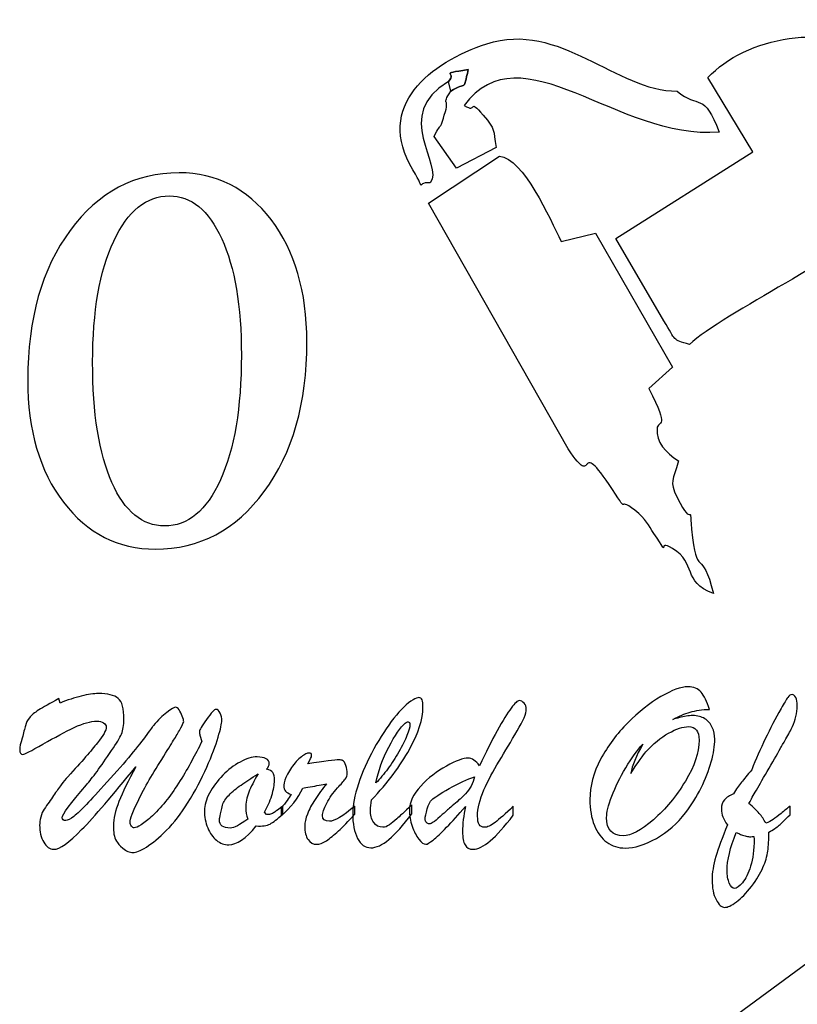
# Model space of a CAD drawing. Header units: millimetres. Extents: x -337 to 367, y -255 to 155.
# Tile 9 of 10: x 8 to 178, y -68 to 147. Entities that reach past the tile are written whole.
import ezdxf

# ---------------------------------------------------------------- set-up
doc = ezdxf.new("R2010")
doc.units = ezdxf.units.MM
doc.header["$MEASUREMENT"] = 0
doc.layers.add('Layer 1', color=7, linetype='Continuous')

msp = doc.modelspace()

# ---------------------------------------------------------------- linework, layer by layer
at = {"layer": 'Layer 1'}
for points, knots in [([(102.1223, 133.2491), (104.2266, 135.6049), (99.5236, 134.756), (106.4369, 135.9006), (106.4369, 135.9006), (105.2561, 130.9171), (106.3184, 133.3921), (102.6043, 131.1794), (102.6043, 131.1794), (100.4798, 127.6885), (102.3672, 129.9506), (101.4422, 126.7093), (101.4422, 126.7093), (100.093, 121.9802), (100.9056, 125.1658), (98.9917, 121.2442), (98.9917, 121.2442), (98.9917, 121.2442), (103.8881, 114.3229), (103.8881, 114.3229), (103.8881, 114.3229), (103.8881, 114.3229), (112.5469, 118.8533), (112.5469, 118.8533), (112.5469, 118.8533), (111.8106, 122.8179), (112.536, 122.5953), (109.7079, 125.8859), (109.7079, 125.8859), (106.2123, 129.9538), (108.616, 126.1053), (105.5384, 128.043), (105.5384, 128.043), (118.0547, 144.9138), (139.0785, 120.4048), (161.2519, 122.1979), (161.2519, 122.1979), (157.9372, 131.1396), (156.7424, 127.2323), (152.0456, 131.1682), (152.0456, 131.1682), (138.8508, 131.0363), (126.3407, 146.7022), (110.5066, 141.512), (110.5066, 141.512), (98.1416, 137.46), (85.9544, 127.9381), (94.3667, 113.9716), (94.3667, 113.9716), (97.6346, 108.5446), (94.4556, 111.3439), (98.1026, 111.1373), (98.1026, 111.1373), (101.2675, 115.0319), (89.5733, 125.959), (102.1223, 133.2491)], [0, 0, 0, 0, 0.06666667, 0.06666667, 0.06666667, 0.06666667, 0.13333333, 0.13333333, 0.13333333, 0.13333333, 0.2, 0.2, 0.2, 0.2, 0.26666667, 0.26666667, 0.26666667, 0.26666667, 0.33333333, 0.33333333, 0.33333333, 0.33333333, 0.4, 0.4, 0.4, 0.4, 0.46666667, 0.46666667, 0.46666667, 0.46666667, 0.53333333, 0.53333333, 0.53333333, 0.53333333, 0.6, 0.6, 0.6, 0.6, 0.66666667, 0.66666667, 0.66666667, 0.66666667, 0.73333333, 0.73333333, 0.73333333, 0.73333333, 0.8, 0.8, 0.8, 0.8, 0.86666667, 0.86666667, 0.86666667, 0.86666667, 1, 1, 1, 1]), ([(158.7624, 134.1091), (158.7624, 134.1091), (168.5646, 117.8868), (168.5646, 117.8868), (168.5646, 117.8868), (168.5646, 117.8868), (138.6839, 98.9845), (138.6839, 98.9845), (138.6839, 98.9845), (138.6839, 98.9845), (149.1693, 81.0057), (149.1693, 81.0057), (149.1693, 81.0057), (151.9146, 76.4101), (150.9132, 77.0142), (154.7411, 75.8156), (154.7411, 75.8156), (162.1255, 82.6288), (190.5929, 96.4013), (192.6363, 100.7697), (192.6363, 100.7697), (193.6845, 103.0126), (188.4029, 103.5436), (205.8827, 109.0835), (205.8827, 109.0835), (192.9046, 122.589), (193.137, 118.4559), (195.7389, 138.161), (195.7389, 138.161), (185.6216, 146.7737), (166.8518, 142.8886), (158.7624, 134.1091)], [0, 0, 0, 0, 0.11111111, 0.11111111, 0.11111111, 0.11111111, 0.22222222, 0.22222222, 0.22222222, 0.22222222, 0.33333333, 0.33333333, 0.33333333, 0.33333333, 0.44444444, 0.44444444, 0.44444444, 0.44444444, 0.55555556, 0.55555556, 0.55555556, 0.55555556, 0.66666667, 0.66666667, 0.66666667, 0.66666667, 0.77777778, 0.77777778, 0.77777778, 0.77777778, 1, 1, 1, 1]), ([(102.1223, 133.2491), (102.1223, 133.2491), (102.6043, 131.1794), (102.6043, 131.1794), (102.6043, 131.1794), (106.3184, 133.3921), (105.2561, 130.9171), (106.4369, 135.9006), (106.4369, 135.9006), (99.5236, 134.756), (104.2266, 135.6049), (102.1223, 133.2491)], [0, 0, 0, 0, 0.25, 0.25, 0.25, 0.25, 0.5, 0.5, 0.5, 0.5, 1, 1, 1, 1]), ([(152.3249, 50.3512), (149.489, 52.1761), (147.4534, 54.5018), (147.6609, 57.3949), (147.6609, 57.3949), (147.8059, 59.428), (150.634, 56.9768), (145.8967, 66.157), (145.8967, 66.157), (145.8967, 66.157), (151.0427, 70.867), (151.0427, 70.867), (151.0427, 70.867), (151.0427, 70.867), (134.232, 100.1243), (134.232, 100.1243), (134.232, 100.1243), (134.232, 100.1243), (126.7026, 98.3328), (126.7026, 98.3328), (126.7026, 98.3328), (124.2833, 103.4053), (118.4307, 116.5118), (113.2613, 116.9553), (113.2613, 116.9553), (113.2613, 116.9553), (97.761, 106.6942), (97.761, 106.6942), (97.761, 106.6942), (97.761, 106.6942), (128.2765, 53.0059), (128.2765, 53.0059), (128.2765, 53.0059), (134.7796, 43.2583), (129.5275, 56.8894), (137.9508, 44.0881), (137.9508, 44.0881), (141.9549, 38.0045), (138.4905, 42.9944), (142.7801, 39.6021), (142.7801, 39.6021), (145.396, 37.5324), (145.6955, 36.453), (146.9964, 34.4883), (146.9964, 34.4883), (151.0583, 28.3475), (147.2132, 33.6601), (151.0458, 31.2518), (151.0458, 31.2518), (156.4616, 27.8484), (153.0408, 24.0714), (159.9588, 21.3913), (159.9588, 21.3913), (157.5005, 31.7986), (156.2401, 24.1874), (155.2215, 35.4897), (155.2215, 35.4897), (154.6147, 42.2298), (155.6786, 34.9254), (152.0737, 42.376), (152.0737, 42.376), (150.2206, 46.2039), (151.2501, 45.8526), (152.3249, 50.3512)], [0, 0, 0, 0, 0.05882353, 0.05882353, 0.05882353, 0.05882353, 0.11764706, 0.11764706, 0.11764706, 0.11764706, 0.17647059, 0.17647059, 0.17647059, 0.17647059, 0.23529412, 0.23529412, 0.23529412, 0.23529412, 0.29411765, 0.29411765, 0.29411765, 0.29411765, 0.35294118, 0.35294118, 0.35294118, 0.35294118, 0.41176471, 0.41176471, 0.41176471, 0.41176471, 0.47058824, 0.47058824, 0.47058824, 0.47058824, 0.52941176, 0.52941176, 0.52941176, 0.52941176, 0.58823529, 0.58823529, 0.58823529, 0.58823529, 0.64705882, 0.64705882, 0.64705882, 0.64705882, 0.70588235, 0.70588235, 0.70588235, 0.70588235, 0.76470588, 0.76470588, 0.76470588, 0.76470588, 0.82352941, 0.82352941, 0.82352941, 0.82352941, 0.88235294, 0.88235294, 0.88235294, 0.88235294, 1, 1, 1, 1]), ([(267.1368, -44.515), (267.1368, -44.515), (260.6992, -17.7074), (260.6992, -17.7074), (260.6992, -17.7074), (260.6992, -17.7074), (252.6753, -16.9396), (252.6753, -16.9396), (252.6753, -16.9396), (252.6753, -16.9396), (249.5743, -8.389), (249.5743, -8.389), (249.5743, -8.389), (249.5743, -8.389), (146.0339, -84.6215), (146.0339, -84.6215), (146.0339, -84.6215), (157.7657, -84.9251), (170.5066, -84.0206), (182.0012, -84.6246), (182.0012, -84.6246), (192.0607, -85.154), (195.6921, -94.2324), (204.4819, -97.5865), (204.4819, -97.5865), (204.4819, -97.5865), (267.1368, -44.515), (267.1368, -44.515)], [0, 0, 0, 0, 0.125, 0.125, 0.125, 0.125, 0.25, 0.25, 0.25, 0.25, 0.375, 0.375, 0.375, 0.375, 0.5, 0.5, 0.5, 0.5, 0.625, 0.625, 0.625, 0.625, 0.75, 0.75, 0.75, 0.75, 1, 1, 1, 1])]:
    msp.add_open_spline(points, degree=3, knots=knots, dxfattribs=at)
at = {"layer": 'Layer 1', "color": 250}
for points, knots in [([(38.1146, 31.1019), (29.9641, 31.1019), (23.2704, 34.5126), (18.0533, 41.334), (18.0533, 41.334), (12.8362, 48.1353), (10.2375, 57.0633), (10.2375, 68.0578), (10.2375, 68.0578), (10.2375, 81.4599), (13.3284, 92.3541), (19.5102, 100.7404), (19.5102, 100.7404), (25.6723, 109.1267), (33.6062, 113.3199), (43.312, 113.3199), (43.312, 113.3199), (51.4625, 113.3199), (58.1561, 109.9092), (63.3732, 103.0878), (63.3732, 103.0878), (68.5903, 96.2864), (71.189, 87.3584), (71.189, 76.3639), (71.189, 76.3639), (71.189, 63.002), (68.0982, 52.1078), (61.8966, 43.7014), (61.8966, 43.7014), (55.6952, 35.295), (47.781, 31.1019), (38.1146, 31.1019)], [0, 0, 0, 0, 0.11111111, 0.11111111, 0.11111111, 0.11111111, 0.22222222, 0.22222222, 0.22222222, 0.22222222, 0.33333333, 0.33333333, 0.33333333, 0.33333333, 0.44444444, 0.44444444, 0.44444444, 0.44444444, 0.55555556, 0.55555556, 0.55555556, 0.55555556, 0.66666667, 0.66666667, 0.66666667, 0.66666667, 0.77777778, 0.77777778, 0.77777778, 0.77777778, 1, 1, 1, 1]), ([(40.1423, 36.1577), (45.2019, 36.1577), (49.2575, 39.5082), (52.3091, 46.2093), (52.3091, 46.2093), (55.3605, 52.9103), (56.8961, 61.9988), (56.8961, 73.4748), (56.8961, 73.4748), (56.8961, 84.2085), (55.4589, 92.6952), (52.6043, 98.9147), (52.6043, 98.9147), (49.7497, 105.1543), (45.9304, 108.264), (41.1661, 108.264), (41.1661, 108.264), (36.1459, 108.264), (32.0903, 104.9737), (29.0191, 98.4131), (29.0191, 98.4131), (25.9478, 91.8525), (24.4123, 83.0248), (24.4123, 71.9501), (24.4123, 71.9501), (24.4123, 60.7349), (25.8101, 51.9673), (28.6253, 45.6475), (28.6253, 45.6475), (31.421, 39.3277), (35.2599, 36.1577), (40.1423, 36.1577)], [0, 0, 0, 0, 0.11111111, 0.11111111, 0.11111111, 0.11111111, 0.22222222, 0.22222222, 0.22222222, 0.22222222, 0.33333333, 0.33333333, 0.33333333, 0.33333333, 0.44444444, 0.44444444, 0.44444444, 0.44444444, 0.55555556, 0.55555556, 0.55555556, 0.55555556, 0.66666667, 0.66666667, 0.66666667, 0.66666667, 0.77777778, 0.77777778, 0.77777778, 0.77777778, 1, 1, 1, 1]), ([(151.142, -6.0979), (151.6163, -5.9703), (152.0904, -5.8517), (152.5736, -5.7241), (152.5736, -5.7241), (153.0568, -5.5964), (153.54, -5.4961), (154.0411, -5.4049), (154.0411, -5.4049), (154.5421, -5.3137), (155.0253, -5.2682), (155.4996, -5.2682), (155.4996, -5.2682), (156.5107, -5.2682), (157.3786, -5.4961), (158.1034, -5.9612), (158.1034, -5.9612), (158.8281, -6.4262), (159.3739, -7.0554), (159.7319, -7.8487), (159.7319, -7.8487), (160.0898, -8.642), (160.2687, -9.4991), (160.2687, -10.4292), (160.2687, -10.4292), (160.2687, -11.87), (160.0092, -13.5204), (159.4992, -15.3806), (159.4992, -15.3806), (158.9802, -17.2499), (158.2376, -19.1374), (157.2802, -21.0614), (157.2802, -21.0614), (156.3138, -22.9854), (155.1864, -24.8), (153.8979, -26.5143), (153.8979, -26.5143), (152.1352, -28.8213), (150.0147, -30.6906), (147.5361, -32.1039), (147.5361, -32.1039), (145.0665, -33.5173), (142.7938, -34.2194), (140.7358, -34.2194), (140.7358, -34.2194), (139.2147, -34.2194), (137.8725, -33.8), (136.7093, -32.952), (136.7093, -32.952), (135.5461, -32.1039), (134.6335, -30.8729), (133.9803, -29.2681), (133.9803, -29.2681), (133.3271, -27.6541), (132.996, -25.7575), (132.996, -23.5873), (132.996, -23.5873), (132.996, -20.6693), (133.7745, -17.7423), (135.3404, -14.8152), (135.3404, -14.8152), (136.9062, -11.8791), (138.8836, -9.2256), (141.2727, -6.8548), (141.2727, -6.8548), (143.6528, -4.4748), (146.0598, -2.5691), (148.4935, -1.1375), (148.4935, -1.1375), (150.9272, 0.2941), (152.8958, 1.0145), (154.4169, 1.0145), (154.4169, 1.0145), (155.6606, 1.0145), (156.618, 0.6224), (157.2802, -0.1527), (157.2802, -0.1527), (157.9423, -0.9277), (158.5687, -2.177), (159.1413, -3.9095), (159.1413, -3.9095), (157.5128, -3.9551), (156.099, -4.1557), (154.8911, -4.5113), (154.8911, -4.5113), (153.6831, -4.8578), (152.4395, -5.3867), (151.142, -6.0979)], [0, 0, 0, 0, 0.04347826, 0.04347826, 0.04347826, 0.04347826, 0.08695652, 0.08695652, 0.08695652, 0.08695652, 0.13043478, 0.13043478, 0.13043478, 0.13043478, 0.17391304, 0.17391304, 0.17391304, 0.17391304, 0.2173913, 0.2173913, 0.2173913, 0.2173913, 0.26086957, 0.26086957, 0.26086957, 0.26086957, 0.30434783, 0.30434783, 0.30434783, 0.30434783, 0.34782609, 0.34782609, 0.34782609, 0.34782609, 0.39130435, 0.39130435, 0.39130435, 0.39130435, 0.43478261, 0.43478261, 0.43478261, 0.43478261, 0.47826087, 0.47826087, 0.47826087, 0.47826087, 0.52173913, 0.52173913, 0.52173913, 0.52173913, 0.56521739, 0.56521739, 0.56521739, 0.56521739, 0.60869565, 0.60869565, 0.60869565, 0.60869565, 0.65217391, 0.65217391, 0.65217391, 0.65217391, 0.69565217, 0.69565217, 0.69565217, 0.69565217, 0.73913043, 0.73913043, 0.73913043, 0.73913043, 0.7826087, 0.7826087, 0.7826087, 0.7826087, 0.82608696, 0.82608696, 0.82608696, 0.82608696, 0.86956522, 0.86956522, 0.86956522, 0.86956522, 0.91304348, 0.91304348, 0.91304348, 0.91304348, 1, 1, 1, 1]), ([(12.8371, -29.186), (12.8371, -28.7757), (12.9266, -28.2012), (13.0966, -27.4626), (13.0966, -27.4626), (13.2756, -26.724), (13.5082, -26.1496), (13.8124, -25.7392), (13.8124, -25.7392), (14.5641, -24.6541), (15.253, -23.6602), (15.8794, -22.7484), (15.8794, -22.7484), (16.5146, -21.8456), (17.0693, -21.0614), (17.5615, -20.3958), (17.5615, -20.3958), (18.0536, -19.7392), (18.5458, -19.1557), (19.0289, -18.6359), (19.0289, -18.6359), (22.0175, -15.3441), (24.156, -12.8821), (25.4445, -11.2499), (25.4445, -11.2499), (26.7419, -9.6177), (27.3861, -8.487), (27.3861, -7.8396), (27.3861, -7.8396), (27.3861, -7.4201), (27.1982, -7.0827), (26.8134, -6.8457), (26.8134, -6.8457), (26.4287, -6.5995), (25.9186, -6.4809), (25.2924, -6.4809), (25.2924, -6.4809), (23.9949, -6.4809), (22.3754, -6.946), (20.4159, -7.876), (20.4159, -7.876), (18.4563, -8.8153), (16.1746, -10.028), (13.5619, -11.5143), (13.5619, -11.5143), (10.9492, -13.0098), (9.4907, -13.7575), (9.1953, -13.7575), (9.1953, -13.7575), (8.7212, -13.7575), (8.4885, -13.411), (8.4885, -12.718), (8.4885, -12.718), (8.4885, -12.1344), (8.6674, -11.3046), (9.0343, -10.2195), (9.0343, -10.2195), (9.3206, -9.0432), (9.5444, -8.1314), (9.7233, -7.484), (9.7233, -7.484), (9.8933, -6.8274), (10.1886, -6.2438), (10.6001, -5.7332), (10.6001, -5.7332), (11.0118, -5.2134), (11.6918, -4.6481), (12.6492, -4.0463), (12.6492, -4.0463), (13.5977, -3.4353), (15.0651, -2.6147), (17.0425, -1.5569), (17.0425, -1.5569), (17.0425, -1.5569), (17.302, -2.5508), (17.302, -2.5508), (17.302, -2.5508), (18.9394, -1.8761), (20.4874, -1.3563), (21.9459, -1.0007), (21.9459, -1.0007), (23.4043, -0.6451), (24.6481, -0.4627), (25.677, -0.4627), (25.677, -0.4627), (27.6992, -0.4627), (29.1398, -0.8183), (29.981, -1.5204), (29.981, -1.5204), (30.831, -2.2226), (31.2515, -3.7545), (31.2515, -6.1071), (31.2515, -6.1071), (31.2515, -7.3836), (31.0725, -8.4596), (30.7057, -9.3077), (30.7057, -9.3077), (30.3388, -10.1648), (29.623, -11.3593), (28.5582, -12.8912), (28.5582, -12.8912), (26.1334, -16.493), (24.317, -18.9824), (23.0912, -20.3775), (23.0912, -20.3775), (19.5479, -24.5082), (17.7762, -26.9155), (17.7762, -27.6085), (17.7762, -27.6085), (17.7762, -28.0006), (18.0268, -28.2012), (18.5368, -28.2012), (18.5368, -28.2012), (18.9573, -28.2012), (19.5479, -27.9003), (20.3174, -27.2894), (20.3174, -27.2894), (21.0868, -26.6875), (22.0086, -25.8122), (23.0912, -24.6724), (23.0912, -24.6724), (24.1738, -23.5325), (25.677, -21.9094), (27.5919, -19.7848), (27.5919, -19.7848), (29.641, -17.5417), (31.3678, -15.563), (32.7726, -13.8396), (32.7726, -13.8396), (34.1774, -12.1253), (35.3316, -10.6572), (36.2443, -9.4353), (36.2443, -9.4353), (37.1481, -8.2134), (37.6312, -7.5569), (37.6849, -7.4657), (37.6849, -7.4657), (38.6334, -6.2894), (39.6087, -5.3229), (40.6109, -4.566), (40.6109, -4.566), (41.6129, -3.8092), (42.2572, -3.4353), (42.5436, -3.4353), (42.5436, -3.4353), (42.7494, -3.4353), (42.9909, -3.6268), (43.2773, -4.0189), (43.2773, -4.0189), (43.5546, -4.411), (43.7962, -4.8761), (43.9931, -5.4049), (43.9931, -5.4049), (44.1989, -5.9429), (44.2973, -6.3533), (44.2973, -6.6359), (44.2973, -6.6359), (44.2973, -6.7271), (44.0915, -7.1557), (43.671, -7.9308), (43.671, -7.9308), (43.2504, -8.7058), (42.7941, -9.5083), (42.302, -10.338), (42.302, -10.338), (41.8188, -11.1587), (41.0313, -12.4262), (39.9398, -14.1405), (39.9398, -14.1405), (37.5596, -17.8973), (35.7433, -21.0523), (34.4817, -23.6055), (34.4817, -23.6055), (33.22, -26.1587), (32.5937, -27.8365), (32.5937, -28.6389), (32.5937, -28.6389), (32.5937, -28.9216), (32.6921, -29.186), (32.8979, -29.4231), (32.8979, -29.4231), (33.0947, -29.6693), (33.3005, -29.7878), (33.5153, -29.7878), (33.5153, -29.7878), (33.7926, -29.7878), (34.3027, -29.5599), (35.0364, -29.1131), (35.0364, -29.1131), (35.7701, -28.6571), (36.5843, -28.0097), (37.4702, -27.1617), (37.4702, -27.1617), (38.6423, -26.0219), (39.7161, -24.8365), (40.6735, -23.6055), (40.6735, -23.6055), (41.6398, -22.3745), (42.5882, -21.0067), (43.5367, -19.493), (43.5367, -19.493), (44.4763, -17.9794), (45.3173, -16.5478), (46.051, -15.1891), (46.051, -15.1891), (46.7847, -13.8396), (47.5274, -12.408), (48.279, -10.9125), (48.279, -10.9125), (48.279, -10.9125), (47.8406, -9.5539), (47.8406, -9.5539), (47.8406, -9.5539), (47.769, -9.335), (47.7332, -9.0615), (47.7332, -8.7241), (47.7332, -8.7241), (47.7332, -8.4596), (48.2432, -7.5843), (49.2722, -6.1162), (49.2722, -6.1162), (50.3012, -4.6481), (50.9812, -3.9095), (51.3123, -3.9095), (51.3123, -3.9095), (51.6792, -3.9095), (51.9834, -4.1831), (52.2428, -4.7302), (52.2428, -4.7302), (52.4934, -5.2682), (52.6187, -5.8153), (52.6187, -6.3715), (52.6187, -6.3715), (52.6187, -6.9733), (52.3502, -8.1861), (51.8224, -9.9915), (51.8224, -9.9915), (51.2854, -11.797), (50.4622, -13.9855), (49.3348, -16.5478), (49.3348, -16.5478), (48.2075, -19.1192), (46.8205, -21.7271), (45.1652, -24.3806), (45.1652, -24.3806), (43.7246, -26.6967), (42.1945, -28.6754), (40.5571, -30.3258), (40.5571, -30.3258), (38.9287, -31.9763), (37.4523, -33.1982), (36.1459, -34.0006), (36.1459, -34.0006), (34.8306, -34.803), (33.8643, -35.2042), (33.229, -35.2042), (33.229, -35.2042), (32.5131, -35.2042), (31.7615, -34.876), (30.9741, -34.2194), (30.9741, -34.2194), (30.3299, -33.6541), (29.8735, -33.1343), (29.6052, -32.6875), (29.6052, -32.6875), (29.3367, -32.2316), (29.1578, -31.7392), (29.0772, -31.2012), (29.0772, -31.2012), (28.9877, -30.6723), (28.943, -30.0432), (28.943, -29.3319), (28.943, -29.3319), (28.943, -27.8274), (29.3546, -26.0493), (30.1688, -24.0249), (30.1688, -24.0249), (30.992, -22.0006), (32.2089, -19.4748), (33.8284, -16.4475), (33.8284, -16.4475), (28.7461, -22.7484), (24.8092, -27.3258), (22.0175, -30.1982), (22.0175, -30.1982), (19.2347, -33.0614), (17.1946, -34.493), (15.9061, -34.493), (15.9061, -34.493), (15.0472, -34.493), (14.3225, -33.9732), (13.7318, -32.9337), (13.7318, -32.9337), (13.1324, -31.8942), (12.8371, -30.645), (12.8371, -29.186)], [0, 0, 0, 0, 0.01333333, 0.01333333, 0.01333333, 0.01333333, 0.02666667, 0.02666667, 0.02666667, 0.02666667, 0.04, 0.04, 0.04, 0.04, 0.05333333, 0.05333333, 0.05333333, 0.05333333, 0.06666667, 0.06666667, 0.06666667, 0.06666667, 0.08, 0.08, 0.08, 0.08, 0.09333333, 0.09333333, 0.09333333, 0.09333333, 0.10666667, 0.10666667, 0.10666667, 0.10666667, 0.12, 0.12, 0.12, 0.12, 0.13333333, 0.13333333, 0.13333333, 0.13333333, 0.14666667, 0.14666667, 0.14666667, 0.14666667, 0.16, 0.16, 0.16, 0.16, 0.17333333, 0.17333333, 0.17333333, 0.17333333, 0.18666667, 0.18666667, 0.18666667, 0.18666667, 0.2, 0.2, 0.2, 0.2, 0.21333333, 0.21333333, 0.21333333, 0.21333333, 0.22666667, 0.22666667, 0.22666667, 0.22666667, 0.24, 0.24, 0.24, 0.24, 0.25333333, 0.25333333, 0.25333333, 0.25333333, 0.26666667, 0.26666667, 0.26666667, 0.26666667, 0.28, 0.28, 0.28, 0.28, 0.29333333, 0.29333333, 0.29333333, 0.29333333, 0.30666667, 0.30666667, 0.30666667, 0.30666667, 0.32, 0.32, 0.32, 0.32, 0.33333333, 0.33333333, 0.33333333, 0.33333333, 0.34666667, 0.34666667, 0.34666667, 0.34666667, 0.36, 0.36, 0.36, 0.36, 0.37333333, 0.37333333, 0.37333333, 0.37333333, 0.38666667, 0.38666667, 0.38666667, 0.38666667, 0.4, 0.4, 0.4, 0.4, 0.41333333, 0.41333333, 0.41333333, 0.41333333, 0.42666667, 0.42666667, 0.42666667, 0.42666667, 0.44, 0.44, 0.44, 0.44, 0.45333333, 0.45333333, 0.45333333, 0.45333333, 0.46666667, 0.46666667, 0.46666667, 0.46666667, 0.48, 0.48, 0.48, 0.48, 0.49333333, 0.49333333, 0.49333333, 0.49333333, 0.50666667, 0.50666667, 0.50666667, 0.50666667, 0.52, 0.52, 0.52, 0.52, 0.53333333, 0.53333333, 0.53333333, 0.53333333, 0.54666667, 0.54666667, 0.54666667, 0.54666667, 0.56, 0.56, 0.56, 0.56, 0.57333333, 0.57333333, 0.57333333, 0.57333333, 0.58666667, 0.58666667, 0.58666667, 0.58666667, 0.6, 0.6, 0.6, 0.6, 0.61333333, 0.61333333, 0.61333333, 0.61333333, 0.62666667, 0.62666667, 0.62666667, 0.62666667, 0.64, 0.64, 0.64, 0.64, 0.65333333, 0.65333333, 0.65333333, 0.65333333, 0.66666667, 0.66666667, 0.66666667, 0.66666667, 0.68, 0.68, 0.68, 0.68, 0.69333333, 0.69333333, 0.69333333, 0.69333333, 0.70666667, 0.70666667, 0.70666667, 0.70666667, 0.72, 0.72, 0.72, 0.72, 0.73333333, 0.73333333, 0.73333333, 0.73333333, 0.74666667, 0.74666667, 0.74666667, 0.74666667, 0.76, 0.76, 0.76, 0.76, 0.77333333, 0.77333333, 0.77333333, 0.77333333, 0.78666667, 0.78666667, 0.78666667, 0.78666667, 0.8, 0.8, 0.8, 0.8, 0.81333333, 0.81333333, 0.81333333, 0.81333333, 0.82666667, 0.82666667, 0.82666667, 0.82666667, 0.84, 0.84, 0.84, 0.84, 0.85333333, 0.85333333, 0.85333333, 0.85333333, 0.86666667, 0.86666667, 0.86666667, 0.86666667, 0.88, 0.88, 0.88, 0.88, 0.89333333, 0.89333333, 0.89333333, 0.89333333, 0.90666667, 0.90666667, 0.90666667, 0.90666667, 0.92, 0.92, 0.92, 0.92, 0.93333333, 0.93333333, 0.93333333, 0.93333333, 0.94666667, 0.94666667, 0.94666667, 0.94666667, 0.96, 0.96, 0.96, 0.96, 0.97333333, 0.97333333, 0.97333333, 0.97333333, 1, 1, 1, 1]), ([(94.1004, -24.7909), (94.1004, -24.7909), (94.1004, -26.7696), (94.1004, -26.7696), (94.1004, -26.7696), (90.4407, -31.7027), (87.4701, -34.1647), (85.1796, -34.1647), (85.1796, -34.1647), (83.9447, -34.1647), (82.9694, -33.4717), (82.2625, -32.0948), (82.2625, -32.0948), (81.5557, -30.7179), (81.1978, -28.9033), (81.1978, -26.6602), (81.1978, -26.6602), (81.1978, -24.8456), (81.6183, -22.6845), (82.4594, -20.186), (82.4594, -20.186), (83.2915, -17.6785), (84.419, -15.1435), (85.8238, -12.5721), (85.8238, -12.5721), (87.2285, -10.0007), (88.687, -7.7575), (90.1991, -5.8426), (90.1991, -5.8426), (91.7114, -3.9277), (93.1162, -2.5873), (94.4136, -1.8214), (94.4136, -1.8214), (94.9325, -1.5022), (95.3441, -1.3381), (95.6394, -1.3381), (95.6394, -1.3381), (96.0063, -1.3381), (96.2479, -1.5022), (96.3731, -1.8305), (96.3731, -1.8305), (96.4895, -2.1587), (96.5521, -2.7241), (96.5521, -3.5265), (96.5521, -3.5265), (96.5521, -6.0068), (95.5678, -9.0432), (93.5904, -12.6542), (93.5904, -12.6542), (91.613, -16.256), (88.8571, -19.9398), (85.3226, -23.6967), (85.3226, -23.6967), (85.1527, -24.6268), (85.0632, -25.338), (85.0632, -25.8304), (85.0632, -25.8304), (85.0632, -26.9702), (85.3048, -27.9003), (85.7879, -28.6116), (85.7879, -28.6116), (86.2711, -29.3228), (86.9333, -29.6784), (87.7923, -29.6784), (87.7923, -29.6784), (88.2307, -29.6784), (88.7049, -29.5052), (89.2149, -29.1587), (89.2149, -29.1587), (89.725, -28.8122), (90.2529, -28.3745), (90.8166, -27.8638), (90.8166, -27.8638), (91.3714, -27.3441), (92.4719, -26.3228), (94.1004, -24.7909)], [0, 0, 0, 0, 0.05, 0.05, 0.05, 0.05, 0.1, 0.1, 0.1, 0.1, 0.15, 0.15, 0.15, 0.15, 0.2, 0.2, 0.2, 0.2, 0.25, 0.25, 0.25, 0.25, 0.3, 0.3, 0.3, 0.3, 0.35, 0.35, 0.35, 0.35, 0.4, 0.4, 0.4, 0.4, 0.45, 0.45, 0.45, 0.45, 0.5, 0.5, 0.5, 0.5, 0.55, 0.55, 0.55, 0.55, 0.6, 0.6, 0.6, 0.6, 0.65, 0.65, 0.65, 0.65, 0.7, 0.7, 0.7, 0.7, 0.75, 0.75, 0.75, 0.75, 0.8, 0.8, 0.8, 0.8, 0.85, 0.85, 0.85, 0.85, 0.9, 0.9, 0.9, 0.9, 1, 1, 1, 1]), ([(105.8307, -25.1465), (104.2918, -26.9246), (102.9227, -28.4383), (101.7059, -29.6875), (101.7059, -29.6875), (100.489, -30.9368), (99.5048, -31.8669), (98.7442, -32.4778), (98.7442, -32.4778), (97.9836, -33.0887), (97.4646, -33.3988), (97.1873, -33.3988), (97.1873, -33.3988), (96.7309, -33.3988), (96.221, -33.0249), (95.6572, -32.2772), (95.6572, -32.2772), (95.0846, -31.5295), (94.6014, -30.5812), (94.1988, -29.4231), (94.1988, -29.4231), (93.7961, -28.2651), (93.5992, -27.0888), (93.5992, -25.8942), (93.5992, -25.8942), (93.5992, -24.1708), (94.4224, -22.4292), (96.0688, -20.6784), (96.0688, -20.6784), (97.7062, -18.9277), (99.5763, -17.4687), (101.6791, -16.3107), (101.6791, -16.3107), (103.7728, -15.1526), (105.3476, -14.5782), (106.3945, -14.5782), (106.3945, -14.5782), (107.2535, -14.5782), (108.0945, -15.1253), (108.9177, -16.2195), (108.9177, -16.2195), (110.2599, -13.3563), (111.5395, -10.8122), (112.7563, -8.5873), (112.7563, -8.5873), (113.9732, -6.3624), (114.9932, -4.7119), (115.8075, -3.6268), (115.8075, -3.6268), (116.6307, -2.5417), (117.2212, -1.9946), (117.5702, -1.9946), (117.5702, -1.9946), (117.9549, -1.9946), (118.3039, -2.1861), (118.626, -2.5691), (118.626, -2.5691), (118.9482, -2.9521), (119.1181, -3.3806), (119.1181, -3.8639), (119.1181, -3.8639), (119.1181, -4.794), (118.4471, -6.3806), (117.1228, -8.6329), (117.1228, -8.6329), (115.7896, -10.8852), (114.4833, -13.0736), (113.1858, -15.2165), (113.1858, -15.2165), (111.8973, -17.3502), (110.7878, -19.4566), (109.8573, -21.5265), (109.8573, -21.5265), (108.9357, -23.6055), (108.4704, -25.5204), (108.4704, -27.2803), (108.4704, -27.2803), (108.4704, -28.8851), (108.9804, -29.6875), (109.9915, -29.6875), (109.9915, -29.6875), (110.5999, -29.6875), (111.3694, -29.3319), (112.3, -28.6298), (112.3, -28.6298), (113.2216, -27.9277), (114.5459, -26.7514), (116.2549, -25.0918), (116.2549, -25.0918), (116.2549, -25.0918), (116.2549, -27.0432), (116.2549, -27.0432), (116.2549, -27.0432), (112.4789, -32.0128), (109.5709, -34.493), (107.5219, -34.493), (107.5219, -34.493), (106.6897, -34.493), (106.0992, -34.1739), (105.7413, -33.5356), (105.7413, -33.5356), (105.3744, -32.8881), (105.1955, -31.9398), (105.1955, -30.6723), (105.1955, -30.6723), (105.1955, -28.9672), (105.4103, -27.1252), (105.8307, -25.1465)], [0, 0, 0, 0, 0.03571429, 0.03571429, 0.03571429, 0.03571429, 0.07142857, 0.07142857, 0.07142857, 0.07142857, 0.10714286, 0.10714286, 0.10714286, 0.10714286, 0.14285714, 0.14285714, 0.14285714, 0.14285714, 0.17857143, 0.17857143, 0.17857143, 0.17857143, 0.21428571, 0.21428571, 0.21428571, 0.21428571, 0.25, 0.25, 0.25, 0.25, 0.28571429, 0.28571429, 0.28571429, 0.28571429, 0.32142857, 0.32142857, 0.32142857, 0.32142857, 0.35714286, 0.35714286, 0.35714286, 0.35714286, 0.39285714, 0.39285714, 0.39285714, 0.39285714, 0.42857143, 0.42857143, 0.42857143, 0.42857143, 0.46428571, 0.46428571, 0.46428571, 0.46428571, 0.5, 0.5, 0.5, 0.5, 0.53571429, 0.53571429, 0.53571429, 0.53571429, 0.57142857, 0.57142857, 0.57142857, 0.57142857, 0.60714286, 0.60714286, 0.60714286, 0.60714286, 0.64285714, 0.64285714, 0.64285714, 0.64285714, 0.67857143, 0.67857143, 0.67857143, 0.67857143, 0.71428571, 0.71428571, 0.71428571, 0.71428571, 0.75, 0.75, 0.75, 0.75, 0.78571429, 0.78571429, 0.78571429, 0.78571429, 0.82142857, 0.82142857, 0.82142857, 0.82142857, 0.85714286, 0.85714286, 0.85714286, 0.85714286, 0.89285714, 0.89285714, 0.89285714, 0.89285714, 0.92857143, 0.92857143, 0.92857143, 0.92857143, 1, 1, 1, 1]), ([(176.7057, -25.0827), (176.7057, -25.0827), (176.7057, -26.9246), (176.7057, -26.9246), (176.7057, -26.9246), (175.6498, -27.9915), (174.8624, -28.7666), (174.3167, -29.2499), (174.3167, -29.2499), (173.7798, -29.7331), (173.0371, -30.2255), (172.0887, -30.7179), (172.0887, -30.7179), (172.0887, -32.341), (172.0081, -33.727), (171.856, -34.8669), (171.856, -34.8669), (171.6949, -36.0067), (171.346, -37.2012), (170.8002, -38.4596), (170.8002, -38.4596), (170.2633, -39.7179), (169.4222, -41.0948), (168.2859, -42.5902), (168.2859, -42.5902), (167.1674, -44.0674), (166.0668, -45.2073), (164.9842, -46.0006), (164.9842, -46.0006), (163.9015, -46.7939), (163.0515, -47.186), (162.443, -47.186), (162.443, -47.186), (161.763, -47.186), (161.1277, -46.6115), (160.555, -45.4717), (160.555, -45.4717), (159.9734, -44.3319), (159.6871, -42.9185), (159.6871, -41.2316), (159.6871, -41.2316), (159.6871, -39.6085), (159.9555, -37.9033), (160.5014, -36.0979), (160.5014, -36.0979), (161.0382, -34.3015), (161.8793, -31.9763), (163.0157, -29.1313), (163.0157, -29.1313), (162.1567, -27.9915), (161.7272, -26.8608), (161.7272, -25.7392), (161.7272, -25.7392), (161.7272, -24.8274), (161.9598, -24.1344), (162.4161, -23.6511), (162.4161, -23.6511), (162.8636, -23.1678), (163.5167, -22.7392), (164.3488, -22.3471), (164.3488, -22.3471), (164.9662, -21.3623), (165.5478, -20.5326), (166.0936, -19.8487), (166.0936, -19.8487), (166.6484, -19.1648), (167.4001, -18.2529), (168.3395, -17.1131), (168.3395, -17.1131), (170.156, -12.5538), (172.2945, -8.0949), (174.7371, -3.7545), (174.7371, -3.7545), (175.4171, -2.5417), (175.9094, -1.7302), (176.2046, -1.3107), (176.2046, -1.3107), (176.4999, -0.8913), (176.8219, -0.6815), (177.153, -0.6815), (177.153, -0.6815), (177.4483, -0.6815), (177.7078, -0.9004), (177.9405, -1.3472), (177.9405, -1.3472), (178.1641, -1.794), (178.2805, -2.3685), (178.2805, -3.0888), (178.2805, -3.0888), (178.2805, -3.9551), (178.1821, -4.7575), (178.0031, -5.487), (178.0031, -5.487), (177.8152, -6.2165), (177.5557, -6.9551), (177.2157, -7.6937), (177.2157, -7.6937), (176.8757, -8.4323), (176.4015, -9.3168), (175.8019, -10.3472), (175.8019, -10.3472), (175.1935, -11.3776), (174.8266, -12.025), (174.6835, -12.2712), (174.6835, -12.2712), (173.8155, -13.8396), (172.8224, -15.5721), (171.7218, -17.4778), (171.7218, -17.4778), (170.6212, -19.3836), (169.7533, -20.8882), (169.118, -21.9915), (169.118, -21.9915), (168.4738, -23.0949), (168.0174, -23.9246), (167.7401, -24.4809), (167.7401, -24.4809), (168.6796, -25.3107), (169.4312, -26.031), (169.977, -26.642), (169.977, -26.642), (170.5317, -27.2438), (171.0059, -27.9641), (171.4086, -28.803), (171.4086, -28.803), (171.9992, -28.5751), (172.545, -28.2924), (173.0281, -27.9733), (173.0281, -27.9733), (173.5203, -27.6541), (174.1019, -27.2073), (174.764, -26.6511), (174.764, -26.6511), (175.4262, -26.0857), (176.0704, -25.566), (176.7057, -25.0827)], [0, 0, 0, 0, 0.02857143, 0.02857143, 0.02857143, 0.02857143, 0.05714286, 0.05714286, 0.05714286, 0.05714286, 0.08571429, 0.08571429, 0.08571429, 0.08571429, 0.11428571, 0.11428571, 0.11428571, 0.11428571, 0.14285714, 0.14285714, 0.14285714, 0.14285714, 0.17142857, 0.17142857, 0.17142857, 0.17142857, 0.2, 0.2, 0.2, 0.2, 0.22857143, 0.22857143, 0.22857143, 0.22857143, 0.25714286, 0.25714286, 0.25714286, 0.25714286, 0.28571429, 0.28571429, 0.28571429, 0.28571429, 0.31428571, 0.31428571, 0.31428571, 0.31428571, 0.34285714, 0.34285714, 0.34285714, 0.34285714, 0.37142857, 0.37142857, 0.37142857, 0.37142857, 0.4, 0.4, 0.4, 0.4, 0.42857143, 0.42857143, 0.42857143, 0.42857143, 0.45714286, 0.45714286, 0.45714286, 0.45714286, 0.48571429, 0.48571429, 0.48571429, 0.48571429, 0.51428571, 0.51428571, 0.51428571, 0.51428571, 0.54285714, 0.54285714, 0.54285714, 0.54285714, 0.57142857, 0.57142857, 0.57142857, 0.57142857, 0.6, 0.6, 0.6, 0.6, 0.62857143, 0.62857143, 0.62857143, 0.62857143, 0.65714286, 0.65714286, 0.65714286, 0.65714286, 0.68571429, 0.68571429, 0.68571429, 0.68571429, 0.71428571, 0.71428571, 0.71428571, 0.71428571, 0.74285714, 0.74285714, 0.74285714, 0.74285714, 0.77142857, 0.77142857, 0.77142857, 0.77142857, 0.8, 0.8, 0.8, 0.8, 0.82857143, 0.82857143, 0.82857143, 0.82857143, 0.85714286, 0.85714286, 0.85714286, 0.85714286, 0.88571429, 0.88571429, 0.88571429, 0.88571429, 0.91428571, 0.91428571, 0.91428571, 0.91428571, 0.94285714, 0.94285714, 0.94285714, 0.94285714, 1, 1, 1, 1]), ([(86.2443, -19.9946), (87.1569, -19.0827), (88.0339, -18.0523), (88.8838, -16.8943), (88.8838, -16.8943), (89.7339, -15.7362), (90.5392, -14.5052), (91.2908, -13.183), (91.2908, -13.183), (92.0425, -11.87), (92.633, -10.6846), (93.0625, -9.6359), (93.0625, -9.6359), (93.492, -8.5873), (93.7067, -7.794), (93.7067, -7.256), (93.7067, -7.256), (93.7067, -6.8457), (93.5635, -6.645), (93.2861, -6.645), (93.2861, -6.645), (93.1788, -6.645), (92.9819, -6.7454), (92.6867, -6.9368), (92.6867, -6.9368), (91.613, -7.8305), (90.4139, -9.563), (89.0807, -12.1526), (89.0807, -12.1526), (87.7475, -14.7423), (86.808, -17.3593), (86.2443, -19.9946)], [0, 0, 0, 0, 0.11111111, 0.11111111, 0.11111111, 0.11111111, 0.22222222, 0.22222222, 0.22222222, 0.22222222, 0.33333333, 0.33333333, 0.33333333, 0.33333333, 0.44444444, 0.44444444, 0.44444444, 0.44444444, 0.55555556, 0.55555556, 0.55555556, 0.55555556, 0.66666667, 0.66666667, 0.66666667, 0.66666667, 0.77777778, 0.77777778, 0.77777778, 0.77777778, 1, 1, 1, 1]), ([(144.5386, -11.5235), (143.3128, -12.8548), (142.078, -14.5782), (140.8253, -16.6937), (140.8253, -16.6937), (139.5816, -18.8), (138.5705, -20.8791), (137.801, -22.9034), (137.801, -22.9034), (137.0315, -24.9368), (136.6467, -26.4869), (136.6467, -27.5538), (136.6467, -27.5538), (136.6467, -30.2073), (137.8636, -31.5386), (140.2884, -31.5386), (140.2884, -31.5386), (141.9885, -31.5386), (144.1718, -30.3714), (146.8561, -28.0371), (146.8561, -28.0371), (149.5404, -25.7027), (151.8757, -22.8942), (153.8532, -19.6116), (153.8532, -19.6116), (155.8396, -16.3289), (156.8328, -13.338), (156.8328, -10.6481), (156.8328, -10.6481), (156.8328, -8.6694), (156.0633, -7.6846), (154.5243, -7.6846), (154.5243, -7.6846), (153.3342, -7.6846), (151.8847, -8.1678), (150.1757, -9.1253), (150.1757, -9.1253), (148.4577, -10.0827), (146.8202, -11.4414), (145.2455, -13.2104), (145.2455, -13.2104), (144.6907, -13.8487), (143.5722, -15.4171), (141.9169, -17.9064), (141.9169, -17.9064), (142.2301, -16.2377), (143.107, -14.104), (144.5386, -11.5235)], [0, 0, 0, 0, 0.07692308, 0.07692308, 0.07692308, 0.07692308, 0.15384615, 0.15384615, 0.15384615, 0.15384615, 0.23076923, 0.23076923, 0.23076923, 0.23076923, 0.30769231, 0.30769231, 0.30769231, 0.30769231, 0.38461538, 0.38461538, 0.38461538, 0.38461538, 0.46153846, 0.46153846, 0.46153846, 0.46153846, 0.53846154, 0.53846154, 0.53846154, 0.53846154, 0.61538462, 0.61538462, 0.61538462, 0.61538462, 0.69230769, 0.69230769, 0.69230769, 0.69230769, 0.76923077, 0.76923077, 0.76923077, 0.76923077, 0.84615385, 0.84615385, 0.84615385, 0.84615385, 1, 1, 1, 1]), ([(65.933, -25.0371), (65.933, -25.0371), (65.933, -26.8243), (65.933, -26.8243), (65.933, -26.8243), (64.7787, -27.8912), (63.8571, -28.6024), (63.1592, -28.9672), (63.1592, -28.9672), (62.4613, -29.3228), (61.4591, -29.4596), (60.1439, -29.3866), (60.1439, -29.3866), (57.8801, -32.1313), (55.8757, -33.5082), (54.1489, -33.5082), (54.1489, -33.5082), (53.1646, -33.5082), (52.2788, -33.1799), (51.4735, -32.5234), (51.4735, -32.5234), (50.6681, -31.8577), (50.0239, -30.9641), (49.5497, -29.8243), (49.5497, -29.8243), (49.0665, -28.6845), (48.8249, -27.4079), (48.8249, -26.0037), (48.8249, -26.0037), (48.8249, -24.8638), (49.1918, -23.5964), (49.9344, -22.2104), (49.9344, -22.2104), (50.6772, -20.8243), (51.6435, -19.5295), (52.8246, -18.3259), (52.8246, -18.3259), (53.9967, -17.1222), (55.2583, -16.1557), (56.6094, -15.4171), (56.6094, -15.4171), (57.9516, -14.6785), (59.2043, -14.3046), (60.3496, -14.3046), (60.3496, -14.3046), (61.1728, -14.3046), (61.817, -14.4323), (62.2913, -14.6876), (62.2913, -14.6876), (62.7655, -14.952), (62.9982, -15.3076), (62.9982, -15.7727), (62.9982, -15.7727), (62.9982, -16.1283), (62.8013, -16.5386), (62.3986, -17.0037), (62.3986, -17.0037), (63.0608, -17.1405), (63.5171, -17.3775), (63.7587, -17.7058), (63.7587, -17.7058), (64.0002, -18.0341), (64.1256, -18.6359), (64.1256, -19.5113), (64.1256, -19.5113), (64.1256, -20.3684), (63.9287, -21.4444), (63.535, -22.7392), (63.535, -22.7392), (63.1413, -24.0432), (62.6044, -25.2559), (61.9244, -26.3958), (61.9244, -26.3958), (61.9244, -26.3958), (62.3986, -26.879), (62.3986, -26.879), (62.3986, -26.879), (62.3986, -26.879), (62.7923, -26.879), (62.7923, -26.879), (62.7923, -26.879), (63.0876, -26.879), (63.3829, -26.797), (63.6693, -26.6511), (63.6693, -26.6511), (63.9555, -26.4961), (64.215, -26.341), (64.4387, -26.1678), (64.4387, -26.1678), (64.6713, -26.0037), (65.1634, -25.6207), (65.933, -25.0371)], [0, 0, 0, 0, 0.04166667, 0.04166667, 0.04166667, 0.04166667, 0.08333333, 0.08333333, 0.08333333, 0.08333333, 0.125, 0.125, 0.125, 0.125, 0.16666667, 0.16666667, 0.16666667, 0.16666667, 0.20833333, 0.20833333, 0.20833333, 0.20833333, 0.25, 0.25, 0.25, 0.25, 0.29166667, 0.29166667, 0.29166667, 0.29166667, 0.33333333, 0.33333333, 0.33333333, 0.33333333, 0.375, 0.375, 0.375, 0.375, 0.41666667, 0.41666667, 0.41666667, 0.41666667, 0.45833333, 0.45833333, 0.45833333, 0.45833333, 0.5, 0.5, 0.5, 0.5, 0.54166667, 0.54166667, 0.54166667, 0.54166667, 0.58333333, 0.58333333, 0.58333333, 0.58333333, 0.625, 0.625, 0.625, 0.625, 0.66666667, 0.66666667, 0.66666667, 0.66666667, 0.70833333, 0.70833333, 0.70833333, 0.70833333, 0.75, 0.75, 0.75, 0.75, 0.79166667, 0.79166667, 0.79166667, 0.79166667, 0.83333333, 0.83333333, 0.83333333, 0.83333333, 0.875, 0.875, 0.875, 0.875, 0.91666667, 0.91666667, 0.91666667, 0.91666667, 1, 1, 1, 1]), ([(65.6198, -27.1617), (65.6198, -27.1617), (65.6198, -25.4201), (65.6198, -25.4201), (65.6198, -25.4201), (66.5593, -24.2803), (67.2751, -23.3137), (67.7673, -22.5113), (67.7673, -22.5113), (67.2036, -22.3107), (66.8009, -22.0736), (66.5503, -21.7818), (66.5503, -21.7818), (66.2909, -21.4991), (66.1656, -21.0705), (66.1656, -20.5052), (66.1656, -20.5052), (66.1656, -19.8578), (66.434, -19.0462), (66.953, -18.0706), (66.953, -18.0706), (67.481, -17.0858), (68.1252, -16.1648), (68.8947, -15.3076), (68.8947, -15.3076), (69.6642, -14.4505), (70.3621, -13.9034), (70.9884, -13.6481), (70.9884, -13.6481), (71.2389, -13.5295), (71.4716, -13.4657), (71.7042, -13.4657), (71.7042, -13.4657), (72.0532, -13.4657), (72.2322, -13.6298), (72.2322, -13.9763), (72.2322, -13.9763), (72.2322, -14.2772), (71.9548, -14.8882), (71.409, -15.8183), (71.409, -15.8183), (75.0149, -15.2438), (77.2877, -14.9611), (78.2361, -14.9611), (78.2361, -14.9611), (78.603, -14.9611), (78.8535, -14.9976), (78.9966, -15.0706), (78.9966, -15.0706), (79.2919, -15.2256), (79.5335, -15.5994), (79.7303, -16.1921), (79.7303, -16.1921), (79.9183, -16.7848), (80.0167, -17.3684), (80.0167, -17.9611), (80.0167, -17.9611), (80.0167, -18.335), (79.8556, -18.7362), (79.5335, -19.1739), (79.5335, -19.1739), (79.2113, -19.6116), (78.6566, -20.2499), (77.8693, -21.0888), (77.8693, -21.0888), (76.9386, -22.1101), (76.1691, -23.2134), (75.5338, -24.4079), (75.5338, -24.4079), (74.9075, -25.6024), (74.5944, -26.5052), (74.5944, -27.107), (74.5944, -27.107), (74.5944, -27.9459), (75.1043, -28.3654), (76.1154, -28.3654), (76.1154, -28.3654), (77.1802, -28.3654), (79.0325, -27.262), (81.672, -25.0462), (81.672, -25.0462), (81.672, -25.0462), (81.672, -26.8426), (81.672, -26.8426), (81.672, -26.8426), (80.2135, -28.3836), (79.0145, -29.6055), (78.075, -30.49), (78.075, -30.49), (77.1265, -31.3836), (76.2586, -32.0857), (75.4534, -32.6146), (75.4534, -32.6146), (74.6481, -33.1343), (73.9322, -33.3988), (73.2969, -33.3988), (73.2969, -33.3988), (72.5632, -33.3988), (71.9548, -33.0523), (71.4627, -32.3684), (71.4627, -32.3684), (70.9705, -31.6845), (70.729, -30.6906), (70.729, -29.3957), (70.729, -29.3957), (70.729, -28.6298), (70.9258, -27.7544), (71.3106, -26.7787), (71.3106, -26.7787), (71.6953, -25.7939), (72.2591, -24.7362), (73.0017, -23.5873), (73.0017, -23.5873), (73.7443, -22.4383), (74.5765, -21.2894), (75.5071, -20.1496), (75.5071, -20.1496), (75.0149, -20.259), (74.4691, -20.3684), (73.8518, -20.487), (73.8518, -20.487), (73.2433, -20.6055), (72.5991, -20.724), (71.91, -20.8517), (71.91, -20.8517), (71.23, -20.9702), (70.7021, -21.0705), (70.3353, -21.1435), (70.3353, -21.1435), (69.2525, -23.3593), (67.6778, -25.3654), (65.6198, -27.1617)], [0, 0, 0, 0, 0.02941176, 0.02941176, 0.02941176, 0.02941176, 0.05882353, 0.05882353, 0.05882353, 0.05882353, 0.08823529, 0.08823529, 0.08823529, 0.08823529, 0.11764706, 0.11764706, 0.11764706, 0.11764706, 0.14705882, 0.14705882, 0.14705882, 0.14705882, 0.17647059, 0.17647059, 0.17647059, 0.17647059, 0.20588235, 0.20588235, 0.20588235, 0.20588235, 0.23529412, 0.23529412, 0.23529412, 0.23529412, 0.26470588, 0.26470588, 0.26470588, 0.26470588, 0.29411765, 0.29411765, 0.29411765, 0.29411765, 0.32352941, 0.32352941, 0.32352941, 0.32352941, 0.35294118, 0.35294118, 0.35294118, 0.35294118, 0.38235294, 0.38235294, 0.38235294, 0.38235294, 0.41176471, 0.41176471, 0.41176471, 0.41176471, 0.44117647, 0.44117647, 0.44117647, 0.44117647, 0.47058824, 0.47058824, 0.47058824, 0.47058824, 0.5, 0.5, 0.5, 0.5, 0.52941176, 0.52941176, 0.52941176, 0.52941176, 0.55882353, 0.55882353, 0.55882353, 0.55882353, 0.58823529, 0.58823529, 0.58823529, 0.58823529, 0.61764706, 0.61764706, 0.61764706, 0.61764706, 0.64705882, 0.64705882, 0.64705882, 0.64705882, 0.67647059, 0.67647059, 0.67647059, 0.67647059, 0.70588235, 0.70588235, 0.70588235, 0.70588235, 0.73529412, 0.73529412, 0.73529412, 0.73529412, 0.76470588, 0.76470588, 0.76470588, 0.76470588, 0.79411765, 0.79411765, 0.79411765, 0.79411765, 0.82352941, 0.82352941, 0.82352941, 0.82352941, 0.85294118, 0.85294118, 0.85294118, 0.85294118, 0.88235294, 0.88235294, 0.88235294, 0.88235294, 0.91176471, 0.91176471, 0.91176471, 0.91176471, 0.94117647, 0.94117647, 0.94117647, 0.94117647, 1, 1, 1, 1]), ([(60.5375, -18.025), (59.088, -18.9095), (57.8532, -19.721), (56.8153, -20.4414), (56.8153, -20.4414), (55.7862, -21.1617), (54.9183, -21.8912), (54.1935, -22.6298), (54.1935, -22.6298), (53.4778, -23.3684), (53.0036, -24.107), (52.753, -24.8547), (52.753, -24.8547), (52.3146, -26.8426), (52.0998, -27.9185), (52.0998, -28.0827), (52.0998, -28.0827), (52.0998, -29.259), (52.9051, -29.8426), (54.5157, -29.8426), (54.5157, -29.8426), (55.2673, -29.8426), (56.52, -29.186), (58.2916, -27.873), (58.2916, -27.873), (57.9963, -27.0341), (57.8443, -26.2316), (57.8443, -25.4657), (57.8443, -25.4657), (57.8443, -24.3441), (58.068, -23.2043), (58.5243, -22.0371), (58.5243, -22.0371), (58.9806, -20.8699), (59.6517, -19.5386), (60.5375, -18.025)], [0, 0, 0, 0, 0.1, 0.1, 0.1, 0.1, 0.2, 0.2, 0.2, 0.2, 0.3, 0.3, 0.3, 0.3, 0.4, 0.4, 0.4, 0.4, 0.5, 0.5, 0.5, 0.5, 0.6, 0.6, 0.6, 0.6, 0.7, 0.7, 0.7, 0.7, 0.8, 0.8, 0.8, 0.8, 1, 1, 1, 1]), ([(107.7814, -18.6268), (106.2245, -19.1648), (104.3992, -20.0219), (102.3054, -21.2073), (102.3054, -21.2073), (100.2027, -22.3927), (98.941, -23.2043), (98.5026, -23.6511), (98.5026, -23.6511), (98.1179, -24.0067), (97.7779, -24.6724), (97.4826, -25.6572), (97.4826, -25.6572), (97.1873, -26.6328), (97.0351, -27.3714), (97.0351, -27.873), (97.0351, -27.873), (97.0351, -28.1739), (97.1246, -28.4201), (97.2947, -28.6207), (97.2947, -28.6207), (97.4737, -28.8122), (97.6884, -28.9125), (97.9478, -28.9125), (97.9478, -28.9125), (98.1984, -28.9125), (98.4757, -28.803), (98.789, -28.5933), (98.789, -28.5933), (99.1021, -28.3745), (99.6032, -27.955), (100.2922, -27.335), (100.2922, -27.335), (100.9811, -26.7149), (101.4285, -26.3137), (101.6433, -26.1313), (101.6433, -26.1313), (101.9385, -25.8669), (102.6007, -25.2924), (103.6207, -24.4079), (103.6207, -24.4079), (104.6497, -23.5325), (105.3923, -22.8395), (105.8666, -22.338), (105.8666, -22.338), (106.3408, -21.8456), (106.7434, -21.2894), (107.0745, -20.6693), (107.0745, -20.6693), (107.4056, -20.0584), (107.6472, -19.3745), (107.7814, -18.6268)], [0, 0, 0, 0, 0.07142857, 0.07142857, 0.07142857, 0.07142857, 0.14285714, 0.14285714, 0.14285714, 0.14285714, 0.21428571, 0.21428571, 0.21428571, 0.21428571, 0.28571429, 0.28571429, 0.28571429, 0.28571429, 0.35714286, 0.35714286, 0.35714286, 0.35714286, 0.42857143, 0.42857143, 0.42857143, 0.42857143, 0.5, 0.5, 0.5, 0.5, 0.57142857, 0.57142857, 0.57142857, 0.57142857, 0.64285714, 0.64285714, 0.64285714, 0.64285714, 0.71428571, 0.71428571, 0.71428571, 0.71428571, 0.78571429, 0.78571429, 0.78571429, 0.78571429, 0.85714286, 0.85714286, 0.85714286, 0.85714286, 1, 1, 1, 1]), ([(168.8675, -32.2498), (168.8675, -32.2498), (168.8138, -31.6845), (168.8138, -31.6845), (168.8138, -31.6845), (168.3217, -31.7392), (167.9279, -31.7483), (167.6326, -31.721), (167.6326, -31.721), (167.3374, -31.6936), (166.9884, -31.6207), (166.5947, -31.493), (166.5947, -31.493), (166.2011, -31.3745), (165.8968, -31.2559), (165.6821, -31.1465), (165.6821, -31.1465), (165.4583, -31.0371), (165.2168, -30.9368), (164.9573, -30.8274), (164.9573, -30.8274), (163.6241, -34.1465), (162.962, -36.9003), (162.962, -39.0979), (162.962, -39.0979), (162.962, -40.183), (163.123, -41.113), (163.4452, -41.879), (163.4452, -41.879), (163.7672, -42.645), (164.152, -43.0279), (164.5904, -43.0279), (164.5904, -43.0279), (165.0468, -43.0279), (165.6195, -42.6176), (166.3084, -41.7969), (166.3084, -41.7969), (166.9974, -40.9763), (167.5969, -39.7635), (168.1069, -38.1586), (168.1069, -38.1586), (168.6169, -36.5538), (168.8675, -34.5842), (168.8675, -32.2498)], [0, 0, 0, 0, 0.08333333, 0.08333333, 0.08333333, 0.08333333, 0.16666667, 0.16666667, 0.16666667, 0.16666667, 0.25, 0.25, 0.25, 0.25, 0.33333333, 0.33333333, 0.33333333, 0.33333333, 0.41666667, 0.41666667, 0.41666667, 0.41666667, 0.5, 0.5, 0.5, 0.5, 0.58333333, 0.58333333, 0.58333333, 0.58333333, 0.66666667, 0.66666667, 0.66666667, 0.66666667, 0.75, 0.75, 0.75, 0.75, 0.83333333, 0.83333333, 0.83333333, 0.83333333, 1, 1, 1, 1])]:
    msp.add_open_spline(points, degree=3, knots=knots, dxfattribs=at)

doc.saveas('drawing.dxf')
